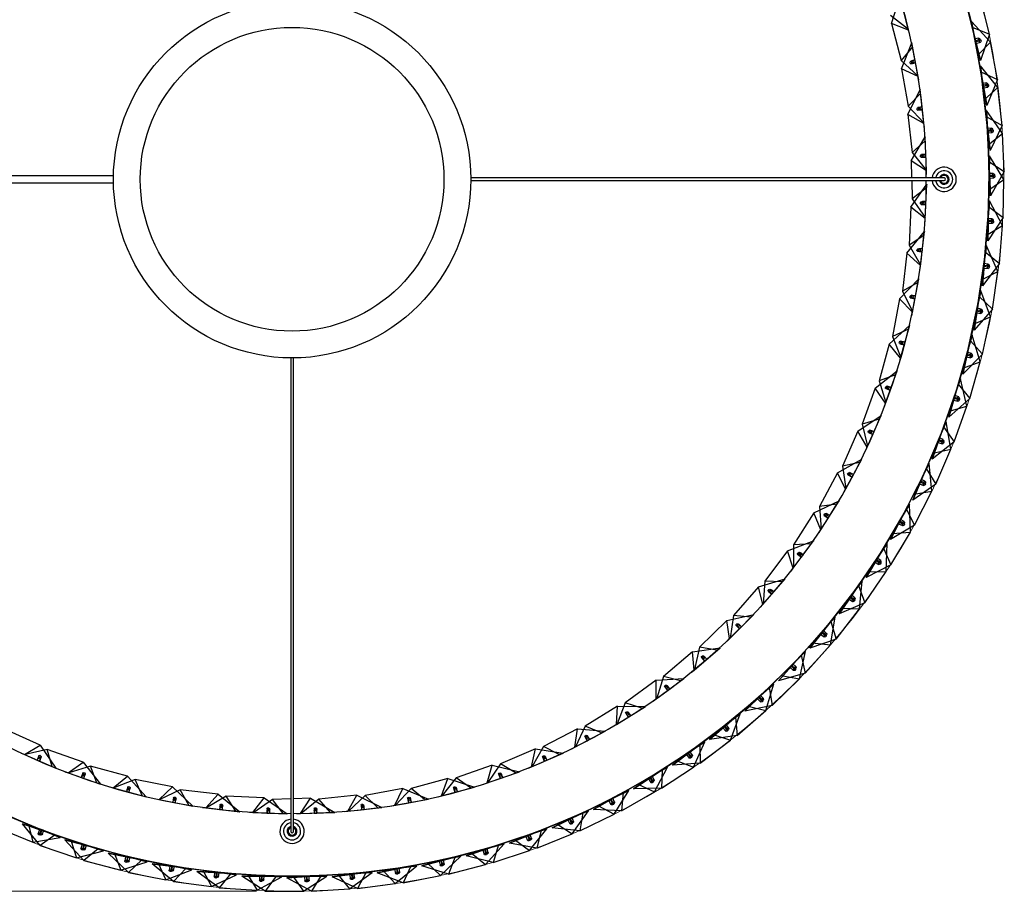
# Model space of a CAD drawing. Header units: millimetres. Extents: x 64 to 119, y 89 to 269.
# Tile 20 of 21: x 91 to 119, y 229 to 253. Entities that reach past the tile are written whole.
import ezdxf

# ---------------------------------------------------------------- set-up
doc = ezdxf.new("R2010")
doc.units = ezdxf.units.MM
doc.styles.add('SLDTEXTSTYLE0', font='TXT', dxfattribs={"width": 0.75})
doc.dimstyles.new('SLDDIMSTYLE2', dxfattribs={"dimtxt": 3.5, "dimasz": 3.302, "dimexe": 0, "dimexo": 0.0625, "dimgap": 0.875, "dimtad": 1, "dimdec": 0, "dimlfac": 20, "dimrnd": 1e-09, "dimzin": 12, "dimdsep": 46, "dimtxsty": 'SLDTEXTSTYLE0', "dimsah": 1, "dimcen": 0.09, "dimadec": 0, "dimazin": 3, "dimtfac": 1, "dimtofl": 0, "dimtmove": 0, "dimatfit": 3, "dimfxl": 0, "dimfrac": 2, "dimtolj": 1, "dimtzin": 12, "dimarcsym": 0})

# ---------------------------------------------------------------- blocks, each defined once
blk = doc.blocks.new('_D_3')
at = {"color": 7, "linetype": 'Continuous', "lineweight": 0}
for p, q in [((98.093, 268.795), (67.961, 268.795)), ((68.961, 228.956), (68.961, 268.795)), ((98.093, 228.956), (67.961, 228.956))]:
    blk.add_line(p, q, dxfattribs=at)
at = {"color": 7, "linetype": 'Continuous', "lineweight": 18}
for points in [[(68.961, 268.795), (68.453, 265.493), (69.469, 265.493)], [(68.961, 228.956), (69.469, 232.258), (68.453, 232.258)]]:
    blk.add_solid(points, dxfattribs=at)
at = {"color": 7, "linetype": 'Continuous', "lineweight": 18, "char_height": 3.5, "attachment_point": 1, "rotation": 90, "style": 'SLDTEXTSTYLE0'}
for s, insert in [('797', (64.396, 245.707)), ('%%c', (64.449, 240.428))]:
    blk.add_mtext(s, dxfattribs=dict(at, insert=insert))

msp = doc.modelspace()

# ---------------------------------------------------------------- linework, layer by layer
at = {"color": 7, "linetype": 'Continuous', "lineweight": 25}
for p, q in [((117.786, 254.513), (118.129, 253.128)), ((115.866, 253.235), (116.104, 253.98)), ((116.348, 253.053), (116.104, 253.98)), ((118.609, 252.938), (118.352, 253.974)), ((118.36, 252.197), (118.017, 253.582)), ((115.842, 253.468), (116.34, 253.072)), ((118.112, 253.291), (118.365, 251.887)), ((118.282, 252.348), (118.112, 253.291)), ((118.642, 252.717), (118.112, 253.291)), ((116.348, 253.053), (115.866, 253.235)), ((115.866, 253.235), (116.138, 252.203)), ((116.373, 252.959), (116.348, 253.053)), ((118.129, 253.128), (118.609, 252.938)), ((118.129, 253.128), (118.36, 252.197)), ((116.145, 251.97), (116.438, 252.694)), ((116.612, 251.752), (116.438, 252.694)), ((116.438, 252.694), (116.44, 252.683)), ((118.317, 252.824), (118.2, 252.803)), ((118.2, 252.802), (118.213, 252.729)), ((118.213, 252.729), (118.345, 252.753)), ((118.352, 252.784), (118.222, 252.752)), ((118.223, 252.751), (118.24, 252.679)), ((118.241, 252.679), (118.356, 252.708)), ((118.282, 252.348), (118.642, 252.717)), ((118.609, 252.938), (118.36, 252.197)), ((118.831, 251.666), (118.642, 252.717)), ((116.452, 252.581), (116.138, 252.203)), ((116.138, 252.203), (116.606, 251.771)), ((116.528, 252.206), (116.411, 252.185)), ((116.526, 252.215), (116.437, 252.191)), ((116.47, 252.122), (116.54, 252.141)), ((116.533, 252.18), (116.528, 252.206)), ((116.542, 252.133), (116.533, 252.18)), ((118.534, 250.943), (118.282, 252.348)), ((116.612, 251.752), (116.145, 251.97)), ((116.145, 251.97), (116.339, 250.92)), ((116.411, 252.108), (116.542, 252.133)), ((118.358, 252.05), (118.519, 250.633)), ((118.466, 251.098), (118.358, 252.05)), ((118.849, 251.443), (118.358, 252.05)), ((118.365, 251.887), (118.534, 250.943)), ((118.365, 251.887), (118.831, 251.666)), ((116.63, 251.657), (116.612, 251.752)), ((118.831, 251.666), (118.534, 250.943)), ((116.329, 250.687), (116.675, 251.387)), ((116.778, 250.434), (116.675, 251.387)), ((116.675, 251.387), (116.676, 251.376)), ((118.533, 251.571), (118.414, 251.558)), ((118.414, 251.558), (118.422, 251.483)), ((118.422, 251.483), (118.555, 251.498)), ((118.565, 251.529), (118.433, 251.505)), ((118.433, 251.505), (118.447, 251.432)), ((118.447, 251.431), (118.564, 251.453)), ((118.466, 251.098), (118.849, 251.443)), ((118.97, 250.383), (118.849, 251.443)), ((116.681, 251.274), (116.339, 250.92)), ((118.628, 249.681), (118.466, 251.098)), ((116.339, 250.92), (116.773, 250.454)), ((116.604, 250.805), (116.737, 250.82)), ((116.728, 250.894), (116.61, 250.881)), ((116.727, 250.903), (116.636, 250.886)), ((116.664, 250.815), (116.736, 250.828)), ((116.731, 250.867), (116.729, 250.894)), ((116.737, 250.82), (116.731, 250.867)), ((118.523, 250.797), (118.592, 249.372)), ((118.57, 249.84), (118.523, 250.797)), ((118.974, 250.159), (118.523, 250.797)), ((116.778, 250.434), (116.329, 250.687)), ((116.329, 250.687), (116.444, 249.626)), ((118.519, 250.633), (118.97, 250.383)), ((118.519, 250.633), (118.628, 249.681)), ((116.789, 250.338), (116.778, 250.434)), ((118.666, 250.307), (118.547, 250.301)), ((118.547, 250.301), (118.551, 250.227)), ((118.551, 250.227), (118.684, 250.233)), ((118.696, 250.263), (118.563, 250.248)), ((118.563, 250.248), (118.571, 250.174)), ((118.97, 250.383), (118.628, 249.681)), ((116.416, 249.394), (116.814, 250.066)), ((116.811, 249.953), (116.444, 249.626)), ((116.845, 249.108), (116.814, 250.066)), ((116.814, 250.066), (116.814, 250.055)), ((118.57, 249.84), (118.974, 250.159)), ((118.571, 250.173), (118.69, 250.187)), ((119.026, 249.093), (118.974, 250.159)), ((118.639, 248.415), (118.57, 249.84)), ((116.845, 249.108), (116.416, 249.394)), ((116.416, 249.394), (116.432, 248.912)), ((116.444, 249.626), (116.842, 249.129)), ((116.699, 249.491), (116.833, 249.496)), ((116.83, 249.571), (116.711, 249.567)), ((116.829, 249.579), (116.737, 249.569)), ((116.76, 249.496), (116.832, 249.504)), ((116.831, 249.544), (116.83, 249.571)), ((116.833, 249.496), (116.831, 249.544)), ((118.607, 249.535), (118.584, 248.109)), ((118.591, 248.577), (118.607, 249.535)), ((119.016, 248.869), (118.607, 249.535)), ((116.849, 249.012), (116.845, 249.108)), ((118.592, 249.372), (119.026, 249.093)), ((118.592, 249.372), (118.639, 248.415)), ((94.094, 248.975), (80.847, 248.975)), ((117.341, 248.912), (104.093, 248.912)), ((104.093, 248.837), (117.341, 248.837)), ((116.435, 248.837), (116.451, 248.327)), ((118.591, 248.577), (119.016, 248.869)), ((118.599, 249.039), (118.597, 248.964)), ((118.597, 248.964), (118.731, 248.962)), ((118.718, 249.037), (118.599, 249.039)), ((118.745, 248.991), (118.611, 248.985)), ((118.611, 248.985), (118.615, 248.91)), ((118.615, 248.91), (118.734, 248.916)), ((119.026, 249.093), (118.639, 248.415)), ((118.998, 247.802), (119.016, 248.869)), ((80.847, 248.775), (94.094, 248.775)), ((116.406, 248.098), (116.853, 248.739)), ((116.842, 248.626), (116.451, 248.327)), ((116.813, 247.781), (116.853, 248.739)), ((116.853, 248.739), (116.853, 248.727)), ((118.568, 247.15), (118.591, 248.577)), ((116.451, 248.327), (116.811, 247.802)), ((116.406, 248.098), (116.362, 247.032)), ((116.813, 247.781), (116.406, 248.098)), ((116.696, 248.174), (116.829, 248.168)), ((116.832, 248.243), (116.713, 248.248)), ((116.832, 248.252), (116.74, 248.249)), ((116.757, 248.174), (116.83, 248.177)), ((116.829, 248.168), (116.831, 248.216)), ((116.831, 248.216), (116.833, 248.243)), ((118.609, 248.271), (118.493, 246.849)), ((118.531, 247.315), (118.609, 248.271)), ((118.584, 248.109), (118.568, 247.15)), ((118.584, 248.109), (118.998, 247.802)), ((118.973, 247.58), (118.609, 248.271)), ((116.809, 247.685), (116.813, 247.781)), ((118.568, 247.776), (118.562, 247.702)), ((118.998, 247.802), (118.568, 247.15)), ((118.687, 247.767), (118.568, 247.776)), ((118.531, 247.315), (118.973, 247.58)), ((118.562, 247.702), (118.696, 247.691)), ((118.577, 247.721), (118.576, 247.646)), ((118.576, 247.646), (118.695, 247.644)), ((118.711, 247.719), (118.577, 247.721)), ((118.887, 246.516), (118.973, 247.58)), ((116.3, 246.806), (116.793, 247.412)), ((116.773, 247.3), (116.362, 247.032)), ((116.682, 246.46), (116.793, 247.412)), ((116.793, 247.412), (116.792, 247.4)), ((118.415, 245.893), (118.531, 247.315)), ((116.362, 247.032), (116.681, 246.48)), ((116.735, 246.919), (116.617, 246.933)), ((116.736, 246.928), (116.644, 246.932)), ((116.733, 246.893), (116.736, 246.919)), ((118.528, 247.009), (118.321, 245.597)), ((118.389, 246.06), (118.528, 247.009)), ((118.848, 246.296), (118.528, 247.009)), ((116.3, 246.806), (116.176, 245.746)), ((116.682, 246.46), (116.3, 246.806)), ((116.594, 246.86), (116.727, 246.845)), ((116.655, 246.856), (116.728, 246.853)), ((116.727, 246.845), (116.733, 246.893)), ((118.493, 246.849), (118.415, 245.893)), ((118.493, 246.849), (118.887, 246.516)), ((116.671, 246.364), (116.682, 246.46)), ((118.887, 246.516), (118.415, 245.893)), ((118.456, 246.518), (118.446, 246.444)), ((118.446, 246.444), (118.578, 246.424)), ((118.575, 246.501), (118.456, 246.518)), ((118.462, 246.462), (118.456, 246.388)), ((118.456, 246.388), (118.575, 246.378)), ((118.595, 246.452), (118.462, 246.462)), ((116.097, 245.526), (116.635, 246.093)), ((116.452, 245.152), (116.635, 246.093)), ((116.635, 246.093), (116.632, 246.082)), ((118.389, 246.06), (118.848, 246.296)), ((118.693, 245.24), (118.848, 246.296)), ((116.606, 245.983), (116.176, 245.746)), ((118.182, 244.649), (118.389, 246.06)), ((116.097, 245.526), (115.894, 244.478)), ((116.452, 245.152), (116.097, 245.526)), ((116.176, 245.746), (116.453, 245.173)), ((116.395, 245.558), (116.526, 245.533)), ((116.54, 245.606), (116.423, 245.629)), ((116.541, 245.615), (116.45, 245.626)), ((116.455, 245.549), (116.527, 245.541)), ((116.526, 245.533), (116.535, 245.58)), ((116.535, 245.58), (116.54, 245.606)), ((118.367, 245.755), (118.069, 244.359)), ((118.167, 244.817), (118.367, 245.755)), ((118.321, 245.597), (118.182, 244.649)), ((118.321, 245.597), (118.693, 245.24)), ((118.639, 245.022), (118.367, 245.755)), ((118.263, 245.269), (118.248, 245.196)), ((118.38, 245.245), (118.263, 245.27)), ((116.434, 245.058), (116.452, 245.152)), ((118.167, 244.817), (118.639, 245.022)), ((118.693, 245.24), (118.182, 244.649)), ((118.248, 245.196), (118.378, 245.168)), ((118.265, 245.214), (118.254, 245.14)), ((118.254, 245.14), (118.372, 245.122)), ((118.397, 245.194), (118.265, 245.214)), ((118.416, 243.979), (118.639, 245.022)), ((115.799, 244.265), (116.378, 244.79)), ((116.125, 243.865), (116.378, 244.79)), ((116.378, 244.79), (116.375, 244.779)), ((117.868, 243.422), (118.167, 244.817)), ((116.341, 244.683), (115.894, 244.478)), ((115.894, 244.478), (116.128, 243.886)), ((118.125, 244.514), (117.737, 243.141)), ((117.864, 243.591), (118.125, 244.514)), ((118.349, 243.765), (118.125, 244.514)), ((115.799, 244.265), (115.519, 243.235)), ((116.125, 243.865), (115.799, 244.265)), ((116.098, 244.274), (116.227, 244.239)), ((116.247, 244.312), (116.132, 244.343)), ((116.249, 244.32), (116.158, 244.338)), ((116.158, 244.261), (116.23, 244.247)), ((116.227, 244.239), (116.24, 244.286)), ((116.24, 244.286), (116.247, 244.312)), ((118.069, 244.359), (117.868, 243.422)), ((118.069, 244.359), (118.416, 243.979)), ((99.056, 243.875), (99.056, 230.627)), ((99.131, 230.627), (99.131, 243.875)), ((118.416, 243.979), (117.868, 243.422)), ((117.99, 244.036), (117.969, 243.964)), ((117.969, 243.964), (118.098, 243.928)), ((117.988, 243.98), (117.972, 243.907)), ((117.972, 243.907), (118.089, 243.882)), ((118.118, 243.953), (117.988, 243.98)), ((118.105, 244.004), (117.99, 244.036)), ((116.1, 243.773), (116.125, 243.865)), ((117.864, 243.591), (118.349, 243.765)), ((118.059, 242.738), (118.349, 243.765)), ((115.408, 243.029), (116.024, 243.51)), ((115.98, 243.405), (115.519, 243.235)), ((115.703, 242.607), (116.024, 243.51)), ((116.024, 243.51), (116.02, 243.499)), ((117.476, 242.218), (117.864, 243.591)), ((115.519, 243.235), (115.707, 242.627)), ((115.858, 243.043), (115.746, 243.082)), ((115.861, 243.051), (115.771, 243.075)), ((117.802, 243.291), (117.326, 241.946)), ((117.737, 243.141), (117.476, 242.218)), ((117.483, 242.387), (117.802, 243.291)), ((117.737, 243.141), (118.059, 242.738)), ((117.978, 242.53), (117.802, 243.291)), ((115.408, 243.029), (115.051, 242.024)), ((115.703, 242.607), (115.408, 243.029)), ((115.707, 243.017), (115.833, 242.972)), ((115.765, 242.999), (115.836, 242.98)), ((115.833, 242.972), (115.849, 243.017)), ((115.849, 243.017), (115.858, 243.043)), ((117.637, 242.823), (117.612, 242.753)), ((117.749, 242.783), (117.637, 242.823)), ((115.671, 242.516), (115.703, 242.607)), ((118.059, 242.738), (117.476, 242.218)), ((117.483, 242.387), (117.978, 242.53)), ((117.631, 242.768), (117.611, 242.696)), ((117.611, 242.696), (117.726, 242.663)), ((117.612, 242.753), (117.738, 242.708)), ((117.622, 241.524), (117.978, 242.53)), ((117.76, 242.731), (117.631, 242.768)), ((114.926, 241.826), (115.576, 242.26)), ((115.189, 241.383), (115.576, 242.26)), ((115.576, 242.26), (115.571, 242.249)), ((117.007, 241.042), (117.483, 242.387)), ((115.524, 242.159), (115.051, 242.024)), ((115.051, 242.024), (115.194, 241.403)), ((117.402, 242.091), (116.84, 240.78)), ((117.326, 241.946), (117.007, 241.042)), ((117.024, 241.211), (117.402, 242.091)), ((117.326, 241.946), (117.622, 241.524)), ((117.528, 241.321), (117.402, 242.091)), ((114.926, 241.826), (114.495, 240.85)), ((115.189, 241.383), (114.926, 241.826)), ((115.223, 241.791), (115.345, 241.737)), ((115.375, 241.806), (115.266, 241.854)), ((115.28, 241.769), (115.348, 241.745)), ((115.378, 241.814), (115.291, 241.845)), ((115.345, 241.737), (115.365, 241.782)), ((115.365, 241.782), (115.375, 241.806)), ((117.622, 241.524), (117.007, 241.042)), ((117.197, 241.58), (117.172, 241.51)), ((117.172, 241.51), (117.285, 241.47)), ((117.206, 241.635), (117.177, 241.567)), ((117.177, 241.567), (117.3, 241.514)), ((117.323, 241.536), (117.197, 241.581)), ((117.316, 241.589), (117.206, 241.636)), ((115.15, 241.295), (115.189, 241.383)), ((116.462, 239.899), (117.024, 241.211)), ((117.024, 241.211), (117.528, 241.321)), ((117.107, 240.34), (117.528, 241.321)), ((114.355, 240.663), (115.035, 241.046)), ((114.976, 240.95), (114.495, 240.85)), ((114.495, 240.85), (114.591, 240.22)), ((114.584, 240.201), (115.035, 241.046)), ((115.035, 241.046), (115.03, 241.036)), ((116.924, 240.921), (116.278, 239.648)), ((116.49, 240.066), (116.924, 240.921)), ((117, 240.143), (116.924, 240.921)), ((114.355, 240.663), (113.852, 239.722)), ((114.584, 240.201), (114.355, 240.663)), ((114.648, 240.606), (114.766, 240.543)), ((114.801, 240.609), (114.696, 240.665)), ((114.703, 240.58), (114.77, 240.55)), ((114.805, 240.617), (114.721, 240.654)), ((114.766, 240.543), (114.789, 240.585)), ((114.789, 240.585), (114.802, 240.609)), ((116.84, 240.78), (116.462, 239.899)), ((116.84, 240.78), (117.107, 240.34)), ((117.107, 240.34), (116.462, 239.899)), ((116.687, 240.424), (116.657, 240.355)), ((116.657, 240.355), (116.767, 240.308)), ((116.7, 240.478), (116.666, 240.412)), ((116.666, 240.412), (116.785, 240.351)), ((116.81, 240.371), (116.687, 240.424)), ((116.806, 240.424), (116.7, 240.478)), ((114.538, 240.116), (114.584, 240.201)), ((115.845, 238.794), (116.49, 240.066)), ((116.49, 240.066), (117, 240.143)), ((116.517, 239.192), (117, 240.143)), ((113.698, 239.545), (114.406, 239.877)), ((114.339, 239.785), (113.852, 239.722)), ((113.892, 239.068), (114.406, 239.877)), ((114.406, 239.877), (114.4, 239.867)), ((116.372, 239.783), (115.645, 238.555)), ((115.884, 238.958), (116.372, 239.783)), ((116.397, 239.002), (116.372, 239.783)), ((113.698, 239.545), (113.127, 238.644)), ((113.892, 239.068), (113.698, 239.545)), ((113.852, 239.722), (113.9, 239.087)), ((113.987, 239.467), (114.1, 239.395)), ((114.14, 239.458), (114.039, 239.522)), ((114.144, 239.466), (114.063, 239.509)), ((116.278, 239.648), (115.845, 238.794)), ((116.278, 239.648), (116.517, 239.192)), ((114.04, 239.436), (114.104, 239.402)), ((114.1, 239.395), (114.126, 239.436)), ((114.126, 239.436), (114.14, 239.458)), ((116.517, 239.192), (115.845, 238.794)), ((116.103, 239.303), (116.069, 239.236)), ((116.069, 239.236), (116.175, 239.182)), ((116.119, 239.356), (116.081, 239.292)), ((116.081, 239.292), (116.196, 239.224)), ((116.222, 239.242), (116.103, 239.303)), ((116.222, 239.296), (116.119, 239.356)), ((113.841, 238.986), (113.892, 239.068)), ((115.157, 237.731), (115.884, 238.958)), ((115.854, 238.084), (116.397, 239.002)), ((115.884, 238.958), (116.397, 239.002)), ((112.96, 238.48), (113.69, 238.758)), ((113.118, 237.989), (113.69, 238.758)), ((113.617, 238.671), (113.127, 238.644)), ((113.127, 238.644), (113.128, 238.007)), ((113.69, 238.758), (113.684, 238.749)), ((115.747, 238.684), (114.942, 237.506)), ((115.206, 237.892), (115.747, 238.684)), ((115.722, 237.903), (115.747, 238.684)), ((112.96, 238.48), (112.323, 237.624)), ((113.118, 237.989), (112.96, 238.48)), ((113.242, 238.38), (113.349, 238.3)), ((113.394, 238.36), (113.298, 238.432)), ((113.399, 238.367), (113.321, 238.417)), ((115.645, 238.555), (115.157, 237.731)), ((115.645, 238.555), (115.854, 238.084)), ((113.293, 238.346), (113.354, 238.307)), ((113.349, 238.3), (113.378, 238.339)), ((113.378, 238.339), (113.394, 238.36)), ((115.409, 238.157), (115.512, 238.097)), ((115.448, 238.222), (115.41, 238.158)), ((115.467, 238.274), (115.425, 238.212)), ((115.425, 238.212), (115.535, 238.137)), ((115.563, 238.154), (115.448, 238.222)), ((115.566, 238.207), (115.467, 238.274)), ((113.06, 237.912), (113.118, 237.989)), ((114.402, 236.714), (115.206, 237.892)), ((115.12, 237.022), (115.722, 237.903)), ((115.854, 238.084), (115.157, 237.731)), ((115.206, 237.892), (115.722, 237.903)), ((112.145, 237.473), (112.894, 237.695)), ((112.265, 236.972), (112.894, 237.695)), ((112.323, 237.624), (112.276, 236.989)), ((112.814, 237.614), (112.323, 237.624)), ((112.894, 237.695), (112.886, 237.687)), ((115.052, 237.627), (114.173, 236.504)), ((114.462, 236.872), (115.052, 237.627)), ((114.977, 236.85), (115.052, 237.627)), ((112.145, 237.473), (111.445, 236.667)), ((112.265, 236.972), (112.145, 237.473)), ((112.418, 237.352), (112.519, 237.264)), ((112.466, 237.314), (112.525, 237.271)), ((112.568, 237.321), (112.478, 237.399)), ((112.574, 237.328), (112.499, 237.383)), ((112.519, 237.264), (112.551, 237.301)), ((112.551, 237.301), (112.568, 237.321)), ((114.942, 237.506), (114.402, 236.714)), ((114.942, 237.506), (115.12, 237.022)), ((115.12, 237.022), (114.402, 236.714)), ((114.724, 237.186), (114.682, 237.124)), ((114.682, 237.124), (114.78, 237.056)), ((114.747, 237.236), (114.701, 237.178)), ((114.701, 237.178), (114.806, 237.095)), ((114.834, 237.11), (114.724, 237.186)), ((114.841, 237.163), (114.747, 237.237)), ((112.202, 236.899), (112.265, 236.972)), ((113.583, 235.749), (114.462, 236.872)), ((114.319, 236.009), (114.977, 236.85)), ((114.462, 236.872), (114.977, 236.85)), ((111.256, 236.529), (110.498, 235.778)), ((111.256, 236.529), (112.02, 236.695)), ((111.339, 236.021), (111.256, 236.529)), ((111.339, 236.021), (112.02, 236.695)), ((111.445, 236.667), (111.351, 236.037)), ((111.934, 236.62), (111.445, 236.667)), ((112.02, 236.695), (112.011, 236.687)), ((114.291, 236.618), (113.341, 235.553)), ((114.173, 236.504), (113.583, 235.749)), ((113.653, 235.903), (114.291, 236.618)), ((114.165, 235.847), (114.291, 236.618)), ((114.173, 236.504), (114.319, 236.009)), ((111.52, 236.388), (111.614, 236.293)), ((111.565, 236.347), (111.62, 236.299)), ((111.667, 236.346), (111.583, 236.431)), ((111.673, 236.352), (111.603, 236.413)), ((111.614, 236.293), (111.648, 236.327)), ((111.648, 236.327), (111.667, 236.346)), ((113.934, 236.198), (113.888, 236.14)), ((113.96, 236.248), (113.911, 236.192)), ((113.911, 236.192), (114.01, 236.103)), ((114.04, 236.116), (113.934, 236.198)), ((114.05, 236.168), (113.961, 236.248)), ((111.27, 235.953), (111.339, 236.021)), ((112.702, 234.839), (113.653, 235.903)), ((114.319, 236.009), (113.583, 235.749)), ((113.653, 235.903), (114.165, 235.847)), ((113.888, 236.139), (113.982, 236.066)), ((110.3, 235.655), (109.488, 234.963)), ((110.3, 235.655), (111.073, 235.763)), ((110.344, 235.141), (110.3, 235.655)), ((110.344, 235.141), (111.073, 235.763)), ((110.498, 235.778), (110.357, 235.157)), ((110.982, 235.695), (110.498, 235.778)), ((111.073, 235.763), (111.064, 235.756)), ((113.466, 235.66), (112.449, 234.659)), ((112.782, 234.988), (113.466, 235.66)), ((113.29, 234.898), (113.466, 235.66)), ((113.454, 235.051), (114.165, 235.847)), ((110.552, 235.495), (110.639, 235.393)), ((110.594, 235.45), (110.645, 235.398)), ((110.696, 235.442), (110.618, 235.532)), ((110.702, 235.447), (110.637, 235.513)), ((110.639, 235.393), (110.675, 235.424)), ((110.675, 235.424), (110.696, 235.442)), ((113.341, 235.553), (112.702, 234.839)), ((113.341, 235.553), (113.454, 235.051)), ((110.271, 235.079), (110.344, 235.141)), ((113.083, 235.264), (113.033, 235.209)), ((113.033, 235.208), (113.122, 235.129)), ((113.112, 235.312), (113.059, 235.259)), ((113.059, 235.259), (113.152, 235.164)), ((113.182, 235.175), (113.083, 235.264)), ((113.196, 235.227), (113.112, 235.312)), ((109.28, 234.855), (108.419, 234.225)), ((109.28, 234.855), (110.06, 234.905)), ((109.286, 234.339), (109.28, 234.855)), ((109.286, 234.339), (110.06, 234.905)), ((109.488, 234.963), (109.301, 234.354)), ((109.964, 234.843), (109.488, 234.963)), ((110.06, 234.905), (110.051, 234.898)), ((111.765, 233.987), (112.782, 234.988)), ((112.529, 234.15), (113.29, 234.898)), ((113.454, 235.051), (112.702, 234.839)), ((112.782, 234.988), (113.29, 234.898)), ((109.52, 234.676), (109.599, 234.568)), ((109.558, 234.628), (109.606, 234.573)), ((109.659, 234.612), (109.589, 234.708)), ((109.599, 234.568), (109.638, 234.596)), ((109.666, 234.617), (109.606, 234.688)), ((109.638, 234.596), (109.66, 234.612)), ((112.58, 234.757), (111.5, 233.825)), ((112.449, 234.659), (111.765, 233.987)), ((111.855, 234.131), (112.58, 234.757)), ((112.356, 234.009), (112.58, 234.757)), ((112.449, 234.659), (112.529, 234.15)), ((109.208, 234.282), (109.286, 234.339)), ((112.172, 234.387), (112.119, 234.335)), ((112.119, 234.335), (112.203, 234.25)), ((112.205, 234.433), (112.148, 234.384)), ((112.148, 234.384), (112.235, 234.283)), ((112.266, 234.292), (112.172, 234.387)), ((112.283, 234.343), (112.205, 234.433)), ((108.204, 234.132), (107.298, 233.569)), ((108.171, 233.618), (108.204, 234.132)), ((108.171, 233.618), (108.985, 234.124)), ((108.419, 234.225), (108.187, 233.631)), ((108.204, 234.132), (108.985, 234.124)), ((108.885, 234.07), (108.419, 234.225)), ((108.564, 233.863), (108.501, 233.964)), ((108.985, 234.124), (108.975, 234.118)), ((110.775, 233.198), (111.855, 234.131)), ((111.548, 233.311), (112.356, 234.009)), ((112.529, 234.15), (111.765, 233.987)), ((111.855, 234.131), (112.356, 234.009)), ((108.43, 233.936), (108.5, 233.823)), ((108.464, 233.886), (108.507, 233.827)), ((108.5, 233.823), (108.541, 233.848)), ((108.571, 233.867), (108.517, 233.942)), ((108.541, 233.848), (108.564, 233.862)), ((111.638, 233.914), (110.5, 233.053)), ((111.5, 233.825), (110.775, 233.198)), ((110.874, 233.335), (111.638, 233.914)), ((111.366, 233.182), (111.638, 233.914)), ((111.5, 233.825), (111.548, 233.311)), ((92.045, 233.043), (91.069, 233.474)), ((107.077, 233.493), (106.131, 232.998)), ((107.006, 232.982), (107.077, 233.493)), ((107.006, 232.982), (107.855, 233.426)), ((107.298, 233.569), (107.022, 232.994)), ((107.077, 233.493), (107.855, 233.426)), ((107.752, 233.38), (107.298, 233.569)), ((107.855, 233.426), (107.845, 233.421)), ((108.09, 233.567), (108.171, 233.618)), ((111.15, 233.522), (111.228, 233.432)), ((111.207, 233.571), (111.151, 233.522)), ((111.242, 233.614), (111.183, 233.569)), ((111.183, 233.569), (111.263, 233.463)), ((111.295, 233.47), (111.207, 233.571)), ((111.314, 233.519), (111.242, 233.615)), ((107.287, 233.28), (107.349, 233.162)), ((107.318, 233.228), (107.357, 233.166)), ((107.349, 233.162), (107.392, 233.184)), ((107.416, 233.197), (107.36, 233.302)), ((107.423, 233.201), (107.374, 233.279)), ((107.392, 233.184), (107.416, 233.197)), ((110.643, 233.133), (109.452, 232.348)), ((109.736, 232.475), (110.874, 233.335)), ((109.843, 232.606), (110.643, 233.133)), ((110.324, 232.42), (110.643, 233.133)), ((110.514, 232.538), (111.366, 233.182)), ((111.548, 233.311), (110.775, 233.198)), ((110.874, 233.335), (111.366, 233.182)), ((91.601, 232.78), (92.045, 233.043)), ((92.242, 232.917), (91.621, 232.774)), ((92.045, 233.043), (92.478, 232.393)), ((93.248, 232.56), (92.242, 232.917)), ((92.377, 232.445), (92.242, 232.917)), ((105.905, 232.939), (104.925, 232.517)), ((105.796, 232.435), (105.905, 232.939)), ((106.131, 232.998), (105.814, 232.446)), ((105.905, 232.939), (106.676, 232.815)), ((106.569, 232.776), (106.131, 232.998)), ((106.92, 232.938), (107.006, 232.982)), ((110.5, 233.053), (109.736, 232.475)), ((110.229, 232.86), (110.167, 232.819)), ((110.295, 232.76), (110.229, 232.86)), ((110.5, 233.053), (110.514, 232.538)), ((91.513, 232.819), (91.601, 232.78)), ((91.601, 232.78), (92.478, 232.393)), ((92.01, 232.746), (91.956, 232.623)), ((91.956, 232.623), (92, 232.604)), ((91.988, 232.689), (91.963, 232.62)), ((92, 232.604), (92.024, 232.593)), ((92.025, 232.593), (92.073, 232.702)), ((92.032, 232.59), (92.063, 232.677)), ((105.796, 232.435), (106.676, 232.815)), ((106.099, 232.712), (106.152, 232.589)), ((106.126, 232.657), (106.16, 232.592)), ((106.152, 232.589), (106.196, 232.608)), ((106.221, 232.619), (106.174, 232.728)), ((106.228, 232.622), (106.186, 232.704)), ((106.196, 232.608), (106.221, 232.619)), ((106.676, 232.815), (106.666, 232.81)), ((108.652, 231.82), (109.843, 232.606)), ((109.843, 232.606), (110.324, 232.42)), ((110.191, 232.819), (110.131, 232.774)), ((110.131, 232.774), (110.203, 232.679)), ((110.166, 232.819), (110.24, 232.707)), ((110.272, 232.713), (110.191, 232.819)), ((92.478, 232.393), (92.468, 232.397)), ((92.825, 232.265), (93.248, 232.56)), ((93.454, 232.45), (92.845, 232.261)), ((93.248, 232.56), (93.728, 231.944)), ((94.483, 232.169), (93.454, 232.45)), ((93.624, 231.989), (93.454, 232.45)), ((104.695, 232.475), (103.686, 232.127)), ((104.549, 231.981), (104.695, 232.475)), ((104.925, 232.517), (104.567, 231.99)), ((104.695, 232.475), (105.455, 232.293)), ((105.345, 232.263), (104.925, 232.517)), ((105.708, 232.397), (105.796, 232.435)), ((109.6, 232.419), (108.361, 231.712)), ((109.452, 232.348), (108.652, 231.82)), ((108.767, 231.944), (109.6, 232.419)), ((109.235, 231.728), (109.6, 232.419)), ((109.433, 231.833), (110.324, 232.42)), ((109.452, 232.348), (109.433, 231.833)), ((110.514, 232.538), (109.736, 232.475)), ((92.734, 232.297), (92.825, 232.265)), ((92.825, 232.265), (93.728, 231.944)), ((93.235, 232.261), (93.19, 232.135)), ((93.19, 232.135), (93.236, 232.119)), ((93.217, 232.203), (93.198, 232.133)), ((93.236, 232.119), (93.261, 232.11)), ((93.261, 232.111), (93.301, 232.223)), ((93.269, 232.108), (93.293, 232.197)), ((94.084, 231.843), (94.483, 232.169)), ((94.697, 232.074), (94.104, 231.841)), ((94.483, 232.169), (95.008, 231.591)), ((95.744, 231.871), (94.697, 232.074)), ((94.901, 231.627), (94.697, 232.074)), ((103.454, 232.102), (102.422, 231.83)), ((103.271, 231.62), (103.454, 232.102)), ((103.686, 232.127), (103.29, 231.628)), ((103.454, 232.102), (104.198, 231.864)), ((104.087, 231.842), (103.686, 232.127)), ((104.549, 231.981), (105.455, 232.293)), ((104.872, 232.233), (104.915, 232.107)), ((104.894, 232.177), (104.923, 232.11)), ((104.915, 232.107), (104.961, 232.123)), ((104.986, 232.132), (104.947, 232.244)), ((104.994, 232.134), (104.957, 232.219)), ((104.961, 232.123), (104.986, 232.131)), ((105.455, 232.293), (105.444, 232.289)), ((109.128, 232.134), (109.066, 232.093)), ((109.066, 232.093), (109.132, 231.994)), ((109.169, 232.173), (109.104, 232.136)), ((109.104, 232.136), (109.17, 232.02)), ((109.202, 232.023), (109.129, 232.134)), ((109.228, 232.069), (109.169, 232.173)), ((93.728, 231.944), (93.718, 231.948)), ((93.991, 231.868), (94.084, 231.843)), ((94.084, 231.843), (95.008, 231.591)), ((94.493, 231.87), (94.458, 231.741)), ((94.48, 231.811), (94.466, 231.739)), ((94.53, 231.722), (94.561, 231.837)), ((94.538, 231.719), (94.556, 231.81)), ((95.371, 231.516), (95.744, 231.871)), ((95.965, 231.793), (95.391, 231.515)), ((95.744, 231.871), (96.312, 231.334)), ((97.025, 231.668), (95.965, 231.793)), ((96.202, 231.362), (95.965, 231.793)), ((102.188, 231.823), (101.139, 231.629)), ((101.97, 231.356), (102.188, 231.823)), ((102.422, 231.83), (101.989, 231.363)), ((102.188, 231.823), (102.912, 231.53)), ((102.8, 231.516), (102.422, 231.83)), ((103.271, 231.62), (104.198, 231.864)), ((103.612, 231.848), (103.646, 231.719)), ((103.63, 231.79), (103.654, 231.721)), ((103.718, 231.738), (103.688, 231.853)), ((103.726, 231.74), (103.696, 231.828)), ((104.198, 231.864), (104.187, 231.861)), ((104.458, 231.949), (104.549, 231.981)), ((108.513, 231.773), (107.23, 231.148)), ((107.528, 231.237), (108.767, 231.944)), ((107.651, 231.353), (108.513, 231.773)), ((108.104, 231.107), (108.513, 231.773)), ((109.433, 231.833), (108.652, 231.82)), ((108.767, 231.944), (109.235, 231.728)), ((94.458, 231.741), (94.504, 231.728)), ((94.504, 231.728), (94.53, 231.721)), ((95.008, 231.591), (94.997, 231.594)), ((95.276, 231.535), (95.371, 231.516)), ((95.371, 231.516), (96.312, 231.334)), ((95.777, 231.574), (95.751, 231.443)), ((95.768, 231.514), (95.759, 231.441)), ((95.825, 231.429), (95.847, 231.545)), ((95.833, 231.427), (95.844, 231.519)), ((96.678, 231.287), (97.025, 231.668)), ((97.25, 231.607), (96.699, 231.287)), ((97.025, 231.668), (97.63, 231.175)), ((98.316, 231.562), (97.25, 231.607)), ((97.518, 231.195), (97.25, 231.607)), ((97.999, 231.155), (98.316, 231.562)), ((98.546, 231.517), (98.02, 231.158)), ((98.316, 231.562), (98.957, 231.115)), ((99.056, 231.534), (98.546, 231.517)), ((98.844, 231.127), (98.546, 231.517)), ((99.612, 231.552), (99.131, 231.536)), ((99.327, 231.123), (99.612, 231.552)), ((99.844, 231.525), (99.347, 231.127)), ((99.612, 231.552), (100.285, 231.155)), ((100.905, 231.639), (99.844, 231.525)), ((100.171, 231.158), (99.844, 231.525)), ((100.653, 231.19), (100.905, 231.639)), ((101.139, 231.629), (100.673, 231.195)), ((100.905, 231.639), (101.605, 231.293)), ((101.492, 231.288), (101.139, 231.629)), ((101.97, 231.356), (102.912, 231.53)), ((102.327, 231.558), (102.351, 231.427)), ((102.341, 231.499), (102.359, 231.428)), ((102.425, 231.44), (102.403, 231.558)), ((102.433, 231.442), (102.409, 231.532)), ((102.912, 231.53), (102.901, 231.528)), ((103.178, 231.596), (103.271, 231.62)), ((103.646, 231.719), (103.692, 231.731)), ((103.692, 231.731), (103.718, 231.738)), ((108.361, 231.712), (107.528, 231.237)), ((108.024, 231.52), (107.959, 231.483)), ((107.959, 231.483), (108.018, 231.379)), ((107.999, 231.523), (108.058, 231.403)), ((108.067, 231.556), (108, 231.523)), ((108.09, 231.404), (108.024, 231.52)), ((108.119, 231.448), (108.067, 231.556)), ((108.308, 231.199), (109.235, 231.728)), ((108.361, 231.712), (108.308, 231.199)), ((90.4, 231.363), (91.72, 230.823)), ((95.751, 231.443), (95.798, 231.433)), ((95.798, 231.433), (95.825, 231.428)), ((96.312, 231.334), (96.3, 231.336)), ((96.583, 231.298), (96.678, 231.287)), ((96.678, 231.287), (97.63, 231.175)), ((97.079, 231.374), (97.063, 231.242)), ((97.063, 231.242), (97.111, 231.236)), ((97.074, 231.314), (97.071, 231.241)), ((97.111, 231.236), (97.138, 231.233)), ((97.138, 231.233), (97.152, 231.351)), ((97.146, 231.232), (97.15, 231.325)), ((98.392, 231.273), (98.387, 231.139)), ((98.393, 231.212), (98.395, 231.139)), ((98.462, 231.136), (98.467, 231.255)), ((98.47, 231.136), (98.467, 231.228)), ((99.71, 231.269), (99.714, 231.136)), ((99.714, 231.209), (99.722, 231.136)), ((99.789, 231.139), (99.785, 231.258)), ((99.797, 231.139), (99.787, 231.231)), ((100.653, 231.19), (101.605, 231.293)), ((101.024, 231.365), (101.038, 231.232)), ((101.033, 231.305), (101.046, 231.233)), ((101.038, 231.232), (101.086, 231.237)), ((101.086, 231.237), (101.112, 231.24)), ((101.112, 231.24), (101.1, 231.359)), ((101.121, 231.241), (101.104, 231.332)), ((101.605, 231.293), (101.594, 231.292)), ((101.875, 231.339), (101.97, 231.356)), ((102.351, 231.426), (102.398, 231.435)), ((102.398, 231.435), (102.425, 231.44)), ((107.386, 231.199), (106.066, 230.659)), ((106.369, 230.728), (107.651, 231.353)), ((106.499, 230.836), (107.386, 231.199)), ((106.935, 230.561), (107.386, 231.199)), ((108.308, 231.199), (107.528, 231.237)), ((107.651, 231.353), (108.104, 231.107)), ((92.607, 230.459), (91.287, 231)), ((97.63, 231.175), (97.619, 231.176)), ((97.903, 231.159), (97.999, 231.155)), ((97.999, 231.155), (98.957, 231.115)), ((98.387, 231.139), (98.435, 231.137)), ((98.435, 231.137), (98.462, 231.136)), ((98.957, 231.115), (98.946, 231.116)), ((99.23, 231.12), (99.327, 231.123)), ((99.327, 231.123), (100.285, 231.155)), ((99.714, 231.136), (99.762, 231.137)), ((99.762, 231.137), (99.789, 231.138)), ((100.285, 231.155), (100.273, 231.154)), ((100.557, 231.18), (100.653, 231.19)), ((107.23, 231.148), (106.369, 230.728)), ((106.814, 230.946), (106.867, 230.838)), ((106.882, 230.978), (106.815, 230.946)), ((106.927, 231.011), (106.858, 230.983)), ((106.858, 230.983), (106.908, 230.859)), ((106.94, 230.858), (106.882, 230.978)), ((106.972, 230.901), (106.927, 231.011)), ((107.23, 231.148), (107.145, 230.64)), ((107.145, 230.64), (108.104, 231.107)), ((90.851, 230.725), (91.838, 230.321)), ((92.46, 230.532), (91.552, 230.837)), ((91.552, 230.837), (92.904, 230.383)), ((92.043, 230.23), (91.552, 230.837)), ((91.72, 230.823), (91.838, 230.321)), ((91.72, 230.823), (92.607, 230.459)), ((92.022, 230.68), (91.984, 230.566)), ((92.093, 230.656), (92.022, 230.68)), ((92.079, 230.676), (92.028, 230.552)), ((92.05, 230.529), (92.093, 230.656)), ((92.148, 230.647), (92.079, 230.676)), ((92.103, 230.537), (92.148, 230.647)), ((106.224, 230.699), (104.872, 230.245)), ((105.179, 230.295), (106.499, 230.836)), ((106.066, 230.659), (105.179, 230.295)), ((105.316, 230.394), (106.224, 230.699)), ((105.733, 230.092), (106.224, 230.699)), ((106.066, 230.659), (105.947, 230.157)), ((107.145, 230.64), (106.369, 230.728)), ((106.499, 230.836), (106.935, 230.561)), ((91.838, 230.321), (92.607, 230.459)), ((92.46, 230.532), (92.043, 230.23)), ((93.813, 230.078), (92.46, 230.532)), ((93.662, 230.141), (92.735, 230.387)), ((93.265, 229.813), (92.735, 230.387)), ((92.735, 230.387), (94.114, 230.021)), ((92.904, 230.383), (93.055, 229.89)), ((92.904, 230.383), (93.813, 230.078)), ((103.963, 229.941), (105.316, 230.394)), ((105.316, 230.394), (105.733, 230.092)), ((105.707, 230.512), (105.638, 230.483)), ((105.638, 230.483), (105.683, 230.373)), ((105.754, 230.542), (105.683, 230.518)), ((105.683, 230.518), (105.726, 230.391)), ((105.758, 230.388), (105.707, 230.512)), ((105.792, 230.428), (105.754, 230.542)), ((105.947, 230.157), (106.935, 230.561)), ((92.043, 230.23), (93.055, 229.89)), ((93.215, 230.26), (93.184, 230.145)), ((93.287, 230.241), (93.215, 230.26)), ((93.272, 230.26), (93.229, 230.133)), ((93.253, 230.112), (93.287, 230.241)), ((93.662, 230.141), (93.265, 229.813)), ((93.343, 230.236), (93.272, 230.26)), ((93.305, 230.123), (93.343, 230.236)), ((95.041, 229.776), (93.662, 230.141)), ((105.033, 230.276), (103.654, 229.91)), ((104.872, 230.245), (103.963, 229.941)), ((104.106, 230.03), (105.033, 230.276)), ((104.433, 230.098), (104.471, 229.985)), ((104.504, 230.122), (104.434, 230.098)), ((104.553, 230.149), (104.481, 230.13)), ((104.481, 230.13), (104.515, 230)), ((104.503, 229.702), (105.033, 230.276)), ((104.547, 229.995), (104.504, 230.122)), ((104.584, 230.033), (104.554, 230.149)), ((104.872, 230.245), (104.721, 229.752)), ((105.947, 230.157), (105.179, 230.295)), ((93.055, 229.89), (93.813, 230.078)), ((94.886, 229.829), (93.945, 230.014)), ((94.511, 229.475), (93.945, 230.014)), ((93.945, 230.014), (95.345, 229.739)), ((94.114, 230.021), (94.296, 229.539)), ((94.114, 230.021), (95.041, 229.776)), ((94.432, 229.918), (94.409, 229.801)), ((94.505, 229.904), (94.432, 229.918)), ((94.489, 229.922), (94.455, 229.793)), ((94.48, 229.773), (94.505, 229.904)), ((94.561, 229.903), (94.489, 229.922)), ((94.886, 229.829), (94.511, 229.475)), ((94.531, 229.788), (94.561, 229.903)), ((96.285, 229.554), (94.886, 229.829)), ((103.817, 229.93), (102.417, 229.655)), ((102.727, 229.665), (104.106, 230.03)), ((103.654, 229.91), (102.727, 229.665)), ((102.876, 229.745), (103.817, 229.93)), ((103.251, 229.392), (103.817, 229.93)), ((103.256, 229.82), (103.282, 229.689)), ((103.33, 229.835), (103.257, 229.82)), ((103.353, 229.718), (103.33, 229.835)), ((103.654, 229.91), (103.472, 229.428)), ((104.721, 229.752), (103.963, 229.941)), ((104.106, 230.03), (104.503, 229.702)), ((104.721, 229.752), (105.733, 230.092)), ((93.265, 229.813), (94.296, 229.539)), ((94.296, 229.539), (95.041, 229.776)), ((96.127, 229.597), (95.177, 229.721)), ((95.177, 229.721), (96.592, 229.536)), ((95.776, 229.219), (95.177, 229.721)), ((95.345, 229.739), (95.558, 229.269)), ((95.345, 229.739), (96.285, 229.554)), ((95.558, 229.269), (96.285, 229.554)), ((95.669, 229.657), (95.653, 229.538)), ((95.743, 229.647), (95.669, 229.656)), ((95.725, 229.664), (95.699, 229.533)), ((95.799, 229.649), (95.725, 229.664)), ((95.726, 229.514), (95.743, 229.647)), ((95.776, 229.532), (95.799, 229.649)), ((96.127, 229.597), (95.776, 229.219)), ((97.542, 229.412), (96.127, 229.597)), ((102.58, 229.664), (101.166, 229.48)), ((101.476, 229.47), (102.876, 229.745)), ((102.417, 229.655), (101.476, 229.47)), ((101.63, 229.541), (102.58, 229.664)), ((102.036, 229.58), (101.963, 229.566)), ((101.963, 229.566), (101.986, 229.449)), ((101.981, 229.163), (102.58, 229.664)), ((102.088, 229.6), (102.014, 229.591)), ((102.014, 229.591), (102.031, 229.458)), ((102.062, 229.449), (102.036, 229.58)), ((102.104, 229.482), (102.089, 229.6)), ((102.417, 229.655), (102.204, 229.186)), ((103.472, 229.428), (102.727, 229.665)), ((102.876, 229.745), (103.251, 229.392)), ((103.279, 229.811), (103.207, 229.792)), ((103.207, 229.792), (103.237, 229.677)), ((103.313, 229.682), (103.279, 229.811)), ((103.472, 229.428), (104.503, 229.702)), ((94.511, 229.475), (95.558, 229.269)), ((97.381, 229.445), (96.425, 229.507)), ((96.425, 229.507), (97.849, 229.415)), ((97.055, 229.046), (96.425, 229.507)), ((96.592, 229.536), (96.834, 229.081)), ((96.592, 229.536), (97.542, 229.412)), ((96.834, 229.081), (97.542, 229.412)), ((96.92, 229.475), (96.912, 229.356)), ((96.995, 229.47), (96.92, 229.475)), ((96.976, 229.486), (96.959, 229.354)), ((97.05, 229.476), (96.976, 229.486)), ((96.986, 229.337), (96.995, 229.47)), ((97.035, 229.358), (97.05, 229.476)), ((97.381, 229.445), (97.055, 229.046)), ((98.805, 229.353), (97.381, 229.445)), ((98.643, 229.375), (97.684, 229.375)), ((98.343, 228.956), (97.684, 229.375)), ((97.684, 229.375), (99.111, 229.375)), ((97.849, 229.415), (98.12, 228.977)), ((97.849, 229.415), (98.805, 229.353)), ((98.12, 228.977), (98.805, 229.353)), ((98.18, 229.375), (98.18, 229.256)), ((98.255, 229.375), (98.18, 229.375)), ((98.235, 229.39), (98.227, 229.256)), ((98.31, 229.385), (98.236, 229.39)), ((98.255, 229.241), (98.255, 229.375)), ((98.302, 229.266), (98.31, 229.385)), ((98.643, 229.375), (98.343, 228.956)), ((100.069, 229.375), (98.643, 229.375)), ((98.949, 229.325), (100.373, 229.417)), ((99.906, 229.387), (98.949, 229.325)), ((99.634, 228.949), (98.949, 229.325)), ((99.111, 229.375), (99.41, 228.955)), ((99.111, 229.375), (100.069, 229.375)), ((99.41, 228.955), (100.069, 229.375)), ((99.444, 229.357), (99.452, 229.238)), ((99.519, 229.362), (99.445, 229.357)), ((99.498, 229.375), (99.498, 229.241)), ((99.573, 229.375), (99.499, 229.375)), ((99.528, 229.228), (99.519, 229.362)), ((99.573, 229.256), (99.573, 229.375)), ((99.906, 229.387), (99.634, 228.949)), ((101.33, 229.479), (99.906, 229.387)), ((100.215, 229.357), (101.63, 229.541)), ((101.166, 229.48), (100.215, 229.357)), ((100.923, 229.026), (100.215, 229.357)), ((100.373, 229.417), (101.33, 229.479)), ((100.373, 229.417), (100.699, 229.018)), ((100.699, 229.018), (101.33, 229.479)), ((100.781, 229.43), (100.707, 229.421)), ((100.707, 229.421), (100.722, 229.302)), ((100.834, 229.447), (100.76, 229.442)), ((100.76, 229.442), (100.768, 229.309)), ((100.799, 229.298), (100.781, 229.43)), ((100.842, 229.328), (100.835, 229.447)), ((101.166, 229.48), (100.923, 229.026)), ((102.204, 229.186), (101.476, 229.47)), ((101.63, 229.541), (101.981, 229.163)), ((102.204, 229.186), (103.251, 229.392)), ((95.776, 229.219), (96.834, 229.081)), ((97.055, 229.046), (98.12, 228.977)), ((99.634, 228.949), (100.699, 229.018)), ((100.923, 229.026), (101.981, 229.163)), ((98.343, 228.956), (99.41, 228.955))]:
    msp.add_line(p, q, dxfattribs=at)
at = {"color": 7, "linetype": 'Continuous', "lineweight": 18}
msp.add_circle((99.093, 248.875), 19.92, dxfattribs=at)
at = {"color": 7, "linetype": 'Continuous', "lineweight": 25}
for radius in [19.5, 5, 4.25]:
    msp.add_circle((99.093, 248.875), radius, dxfattribs=at)
for centre, radius, start, end in [((99.093, 248.875), 17.75, 91.889, 179.677), ((99.093, 248.875), 17.75, 0.1208, 89.8787), ((117.341, 248.874), 0.34, 186.2424, 173.5778), ((117.341, 248.874), 0.24, 188.8612, 170.8825), ((99.093, 248.875), 17.75, 270.1208, 359.8787), ((117.341, 248.874), 0.138, 195.5971, 163.9436), ((117.341, 248.874), 0.11, 199.6387, 159.7737), ((117.341, 248.875), 0.0375, 0, 90), ((117.341, 248.875), 0.0375, 270, 0), ((99.093, 248.875), 17.75, 180.3226, 269.8787), ((99.093, 230.628), 0.34, 96.2424, 83.5778), ((99.093, 230.628), 0.24, 98.8612, 80.8825), ((99.093, 230.628), 0.138, 105.5971, 73.9436), ((99.093, 230.628), 0.11, 109.6387, 69.7737), ((99.093, 230.627), 0.0375, 180, 270), ((99.093, 230.627), 0.0375, 270, 0)]:
    msp.add_arc(centre, radius, start, end, dxfattribs=at)
for centre, major_axis in [((118.331, 252.788), (-0.0177, 0.0343)), ((118.354, 252.746), (0.0022, 0.0385)), ((116.411, 252.146), (0.0045, 0.0383)), ((116.453, 252.157), (-0.0204, 0.0328)), ((118.544, 251.535), (-0.0155, 0.0353)), ((118.564, 251.491), (0.0047, 0.0383)), ((116.607, 250.843), (0.0074, 0.0379)), ((116.65, 250.85), (-0.0179, 0.0342)), ((118.675, 250.27), (-0.0132, 0.0363)), ((118.693, 250.225), (0.0071, 0.0379)), ((116.705, 249.529), (0.0102, 0.0372)), ((116.749, 249.533), (-0.0153, 0.0354)), ((118.725, 249), (-0.0108, 0.037)), ((118.739, 248.953), (0.0096, 0.0374)), ((116.705, 248.211), (0.0129, 0.0364)), ((116.748, 248.211), (-0.0126, 0.0365)), ((118.691, 247.729), (-0.0084, 0.0377)), ((118.703, 247.682), (0.012, 0.0367)), ((116.606, 246.897), (0.0156, 0.0353)), ((116.649, 246.894), (-0.0098, 0.0373)), ((118.576, 246.463), (-0.0059, 0.0381)), ((118.585, 246.415), (0.0143, 0.0358)), ((116.409, 245.594), (0.0182, 0.034)), ((116.452, 245.587), (-0.007, 0.0379)), ((118.379, 245.206), (-0.0034, 0.0384)), ((118.385, 245.158), (0.0166, 0.0348)), ((116.115, 244.309), (0.0207, 0.0326)), ((116.158, 244.299), (-0.0042, 0.0384)), ((118.104, 243.917), (0.0188, 0.0337)), ((118.101, 243.966), (-0.0009, 0.0386)), ((115.726, 243.05), (0.0231, 0.0309)), ((115.768, 243.037), (-0.0013, 0.0386)), ((117.744, 242.746), (0.0016, 0.0386)), ((117.743, 242.697), (0.021, 0.0324)), ((115.245, 241.823), (0.0253, 0.0291)), ((115.285, 241.807), (0.0016, 0.0386)), ((117.304, 241.503), (0.023, 0.031)), ((117.308, 241.551), (0.0041, 0.0384)), ((114.672, 240.636), (0.0274, 0.0272)), ((114.712, 240.617), (0.0045, 0.0383)), ((116.788, 240.34), (0.025, 0.0294)), ((116.795, 240.388), (0.0065, 0.038)), ((114.013, 239.494), (0.0294, 0.025)), ((114.051, 239.473), (0.0073, 0.0379)), ((116.199, 239.212), (0.0268, 0.0277)), ((116.209, 239.26), (0.009, 0.0375)), ((113.27, 238.406), (0.0312, 0.0228)), ((113.307, 238.381), (0.0101, 0.0372)), ((115.537, 238.125), (0.0286, 0.0259)), ((115.551, 238.172), (0.0114, 0.0369)), ((112.448, 237.376), (0.0328, 0.0204)), ((112.483, 237.349), (0.0129, 0.0364)), ((114.807, 237.083), (0.0302, 0.024)), ((114.823, 237.129), (0.0138, 0.0361)), ((111.552, 236.41), (0.0342, 0.0179)), ((111.584, 236.38), (0.0156, 0.0353)), ((114.03, 236.136), (0.0161, 0.0351)), ((114.011, 236.091), (0.0317, 0.022)), ((110.585, 235.514), (0.0354, 0.0153)), ((110.615, 235.482), (0.0182, 0.034)), ((113.152, 235.152), (0.033, 0.0199)), ((113.174, 235.195), (0.0183, 0.034)), ((109.555, 234.692), (0.0365, 0.0126)), ((109.582, 234.658), (0.0207, 0.0326)), ((112.234, 234.271), (0.0343, 0.0177)), ((112.259, 234.313), (0.0205, 0.0327)), ((108.465, 233.95), (0.0373, 0.0098)), ((108.49, 233.914), (0.023, 0.031)), ((111.261, 233.451), (0.0353, 0.0155)), ((111.289, 233.491), (0.0225, 0.0313)), ((107.324, 233.291), (0.0379, 0.007)), ((107.346, 233.254), (0.0253, 0.0291)), ((92.026, 232.683), (0.0386, -0.0016)), ((92.041, 232.724), (0.0291, -0.0253)), ((106.136, 232.72), (0.0384, 0.0041)), ((106.156, 232.681), (0.0274, 0.0272)), ((110.238, 232.696), (0.0363, 0.0132)), ((110.267, 232.734), (0.0245, 0.0298)), ((93.255, 232.2), (0.0386, 0.0013)), ((93.268, 232.242), (0.0309, -0.0231)), ((104.909, 232.239), (0.0386, 0.0013)), ((104.926, 232.198), (0.0293, 0.025)), ((109.167, 232.008), (0.037, 0.0108)), ((109.199, 232.044), (0.0264, 0.0282)), ((94.518, 231.81), (0.0384, 0.0042)), ((94.527, 231.853), (0.0326, -0.0207)), ((103.65, 231.851), (0.0386, -0.0016)), ((103.663, 231.809), (0.0311, 0.0228)), ((95.806, 231.516), (0.0379, 0.007)), ((95.812, 231.56), (0.034, -0.0182)), ((102.365, 231.558), (0.0383, -0.0045)), ((102.375, 231.515), (0.0328, 0.0204)), ((97.112, 231.319), (0.0373, 0.0098)), ((97.115, 231.363), (0.0353, -0.0156)), ((98.429, 231.264), (0.0364, -0.0129)), ((98.43, 231.22), (0.0365, 0.0126)), ((99.747, 231.264), (0.0372, -0.0102)), ((99.751, 231.22), (0.0354, 0.0153)), ((101.062, 231.362), (0.0379, -0.0074)), ((101.068, 231.318), (0.0342, 0.0179)), ((108.054, 231.392), (0.0377, 0.0084)), ((108.089, 231.426), (0.0282, 0.0264)), ((106.903, 230.848), (0.0381, 0.0059)), ((106.94, 230.88), (0.0298, 0.0245)), ((92.017, 230.548), (0.0313, -0.0225)), ((92.066, 230.545), (0.0384, -0.0034)), ((105.72, 230.38), (0.0384, 0.0034)), ((105.759, 230.41), (0.0313, 0.0225)), ((93.218, 230.128), (0.0327, -0.0205)), ((93.267, 230.128), (0.0386, -0.0009)), ((104.509, 229.99), (0.0386, 0.0009)), ((104.55, 230.017), (0.0327, 0.0204)), ((94.444, 229.787), (0.034, -0.0183)), ((94.493, 229.79), (0.0386, 0.0016)), ((95.689, 229.526), (0.0351, -0.0161)), ((95.738, 229.532), (0.0384, 0.0041)), ((103.275, 229.679), (0.0386, -0.0016)), ((103.318, 229.703), (0.034, 0.0183)), ((96.949, 229.346), (0.0361, -0.0138)), ((96.997, 229.356), (0.038, 0.0065)), ((98.218, 229.249), (0.0369, -0.0114)), ((98.265, 229.261), (0.0375, 0.009)), ((99.536, 229.248), (0.0369, 0.0114)), ((100.761, 229.3), (0.038, -0.0065)), ((100.805, 229.318), (0.0361, 0.0137)), ((102.024, 229.449), (0.0384, -0.0041)), ((102.068, 229.47), (0.0351, 0.0161)), ((99.49, 229.233), (0.0375, -0.009))]:
    msp.add_ellipse(centre, major_axis=major_axis, ratio=0.602883, dxfattribs=at)

# ---------------------------------------------------------------- dimensions: what is measured, and where the dimension line sits
at = {"color": 7, "linetype": 'Continuous', "lineweight": 18}
dim = msp.add_linear_dim(base=(68.961, 268.795), p1=(99.093, 228.956), p2=(99.093, 268.795), angle=90, text='%%c<>', dimstyle='SLDDIMSTYLE2', dxfattribs=at)
dim.commit()
dim.dimension.update_dxf_attribs({"geometry": '_D_3', "text_midpoint": (68.961, 246.947), "dimtype": 160})

doc.saveas('drawing.dxf')
